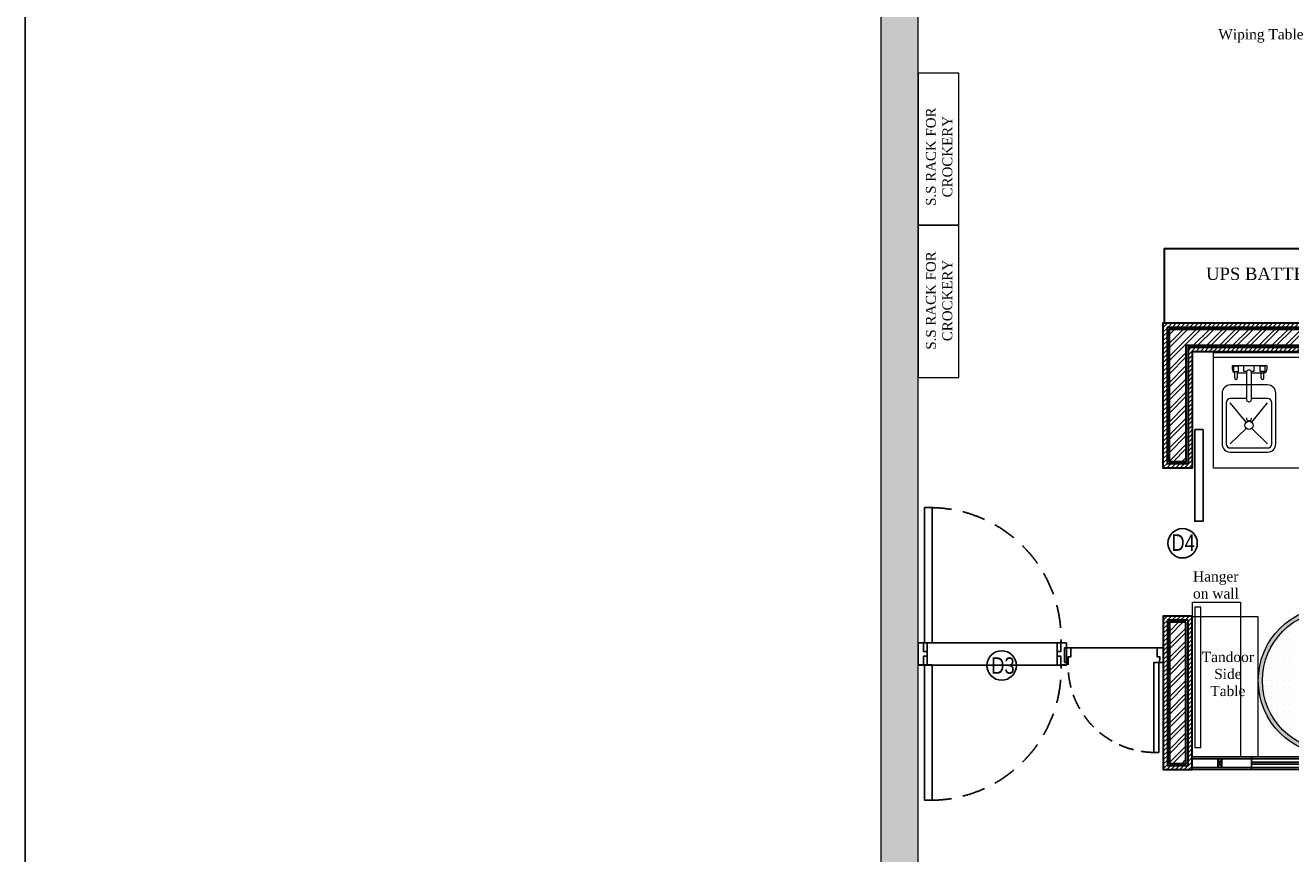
# Model space of a CAD drawing. Extents: x 3940905 to 4145695, y 925352 to 1109797.
# Tile 25 of 256: x 3940905 to 3948583, y 1093717 to 1098746. Entities that reach past the tile are written whole.
import ezdxf

# ---------------------------------------------------------------- set-up
doc = ezdxf.new("R2010")
doc.units = 0
doc.header["$LTSCALE"] = 750
doc.header["$MEASUREMENT"] = 0
doc.linetypes.add('DASHED2', pattern=[0.375, 0.25, -0.125])
doc.layers.get('0').update_dxf_attribs({"linetype": 'CONTINUOUS', "lineweight": 0})
for name, color, linetype in [('AR-FURNITURE', 34, 'CONTINUOUS'), ('DOOR', 44, 'CONTINUOUS'), ('GLASS', 5, 'CONTINUOUS'), ('PARTITION', 16, 'CONTINUOUS'), ('S-Hatch_8', 7, 'CONTINUOUS'), ('TEXT', 7, 'CONTINUOUS')]:
    doc.layers.add(name, color=color, linetype=linetype)
for name, color, linetype, lineweight in [('CIVIL WALLS', 7, 'CONTINUOUS', 30), ('CKD Equipments', 252, 'CONTINUOUS', 0), ('FURN', 15, 'CONTINUOUS', 5), ('HATCH', 7, 'CONTINUOUS', 0), ('wall', 7, 'CONTINUOUS', 25)]:
    doc.layers.add(name, color=color, linetype=linetype, lineweight=lineweight)
doc.styles.add('ARA-30', font='arial.ttf', dxfattribs={"width": 0.8, "height": 150})
doc.styles.add('TXT1', font='times.ttf')
pattern_1 = [(45, (-29351.53, 53880.32), (-39.77475644, 39.77475644), []), (45, (-29325.013, 53880.32), (-39.77475644, 39.77475644), [])]

# ---------------------------------------------------------------- blocks, each defined once
blk = doc.blocks.new('EDFDSCX')
blk.add_line((498130.4, -854141.4, 0), (498655.5, -854140.9, 0))
at = {"layer": 'DOOR', "elevation": 0}
for points in [[(498666.1, -853504), (498666.6, -854051.5), (498635.9, -854051.6), (498635.4, -853504)], [(498092.9, -854052.1), (498114.7, -854052.1), (498114.7, -854087.2), (498130.4, -854087.2), (498130.4, -854141.4), (498092.9, -854141.4)], [(498692.9, -854051.5), (498671, -854051.5), (498671.1, -854086.7), (498655.4, -854086.7), (498655.5, -854140.9), (498693, -854140.8)]]:
    blk.add_lwpolyline(points, close=True, dxfattribs=at)
at = {"layer": 'DOOR', "color": 8, "linetype": 'DASHED2', "ltscale": 0.5}
blk.add_arc((498643.6, -854033.2, 0), 529.3, 89.2264, 182.0402, dxfattribs=at)

msp = doc.modelspace()

# ---------------------------------------------------------------- hatches: boundary and pattern name
at = {"layer": 'CIVIL WALLS', "true_color": 0x136734}
h = msp.add_hatch(dxfattribs=at)
h.set_pattern_fill('AR-CONC', color=116, scale=3)
h.set_pattern_definition([(50, (-29351.53, 53880.322), (21.51780548, -1.88256405), [2.25, -24.75]), (355, (-29351.53, 53880.322), (-4.16254001, 22.56576401), [1.8, -19.8]), (100.45144446, (-29349.737, 53880.165), (17.3552654, 20.68319973), [1.91220576, -21.03426336]), (46.1842, (-29351.53, 53886.322), (32.01723992, -4.96557842), [3.375, -37.125]), (96.6356355, (-29348.862, 53885.91), (28.03985837, 29.22355802), [2.86831026, -31.5514128]), (351.184164, (-29351.53, 53886.322), (28.03985835, 29.223558), [2.7, -29.70000003]), (21, (-29348.53, 53884.822), (17.90721156, -12.07856672), [2.25, -24.75]), (326, (-29348.53, 53884.822), (7.29945996, 21.75450135), [1.8, -19.8]), (71.45144474, (-29347.037, 53883.816), (25.2066713, 9.67593458), [1.9122057, -21.03426336]), (37.5, (-29351.53, 53880.322), (0.36479566, 9.986815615), [0, -19.56, 0, -20.1, 0, -19.875]), (7.5, (-29351.53, 53880.322), (7.892086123, 11.832351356), [0, -11.46, 0, -19.11, 0, -7.575]), (327.5, (-29358.22, 53880.322), (16.014673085, -0.676646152), [0, -7.5, 0, -23.4, 0, -31.05]), (317.5, (-29361.22, 53880.322), (17.49558508, 3.00314947), [0, -9.75, 0, -15.54, 0, -22.05])])
h.paths.add_polyline_path([(3951086, 1096913.4), (3951086, 1096801.1), (3947947.4, 1096801.1), (3947947.4, 1096095.1), (3947847.4, 1096095.1), (3947847.4, 1096901.1), (3950487, 1096901.1), (3950487, 1096913.6)])
h.paths.add_polyline_path([(3951086, 1096901.1), (3951086, 1096788.6), (3947959.9, 1096788.6), (3947959.9, 1096082.6), (3947834.9, 1096082.6), (3947834.9, 1096913.6), (3950607, 1096913.6), (3950606.9, 1096901.1)])
h.paths.add_polyline_path([(3947947.4, 1095121.2), (3947847.4, 1095121.2), (3947847.4, 1094264.9), (3947947.4, 1094264.9)], flags=16)
h.paths.add_polyline_path([(3947959.9, 1095133.7), (3947834.9, 1095133.7), (3947834.9, 1094252.4), (3947959.9, 1094252.4)])
at = {"layer": 'CKD Equipments', "ltscale": 0.25}
h = msp.add_hatch(color=42, dxfattribs=at)
h.dxf.hatch_style = 1
edge = h.paths.add_edge_path()
edge.add_arc((3948836.5, 1094767.4), 450, 0, 360)
edge = h.paths.add_edge_path(flags=16)
edge.add_arc((3948836.5, 1094767.4), 425, 0, 360)
at = {"layer": 'GLASS'}
h = msp.add_hatch(color=5, dxfattribs=at)
h.dxf.hatch_style = 1
h.paths.add_polyline_path([(3950487, 1094260.4), (3950487, 1094272.4), (3948344.4, 1094272.4), (3948344.4, 1094260.4)])
h.paths.add_polyline_path([(3950607, 1094272.4), (3950607, 1094260.4), (3950653, 1094260.4), (3950653, 1094702.1), (3951464, 1094702.1), (3951464, 1094260.4), (3953295, 1094260.4), (3953295.3, 1094740.6), (3954086, 1094740.6), (3954086, 1094752.6), (3953283.3, 1094752.6), (3953283, 1094272.4), (3951476, 1094272.4), (3951476, 1094714.1), (3950641, 1094714.1), (3950641, 1094272.4)])
at = {"layer": 'HATCH'}
h = msp.add_hatch(color=8, dxfattribs=at)
h.dxf.hatch_style = 1
h.paths.add_polyline_path([(3958692, 1101902.6), (3946097, 1101902.6), (3946097, 1087857.6), (3945967, 1087857.6), (3945967, 1073894.6), (3946130, 1073894.6), (3946130, 1067370.5), (3946587, 1067370.5), (3946587, 1071944.6), (3946587, 1074057.6), (3946197, 1074057.6), (3946197, 1087627.6), (3946322, 1087627.6), (3946322, 1101672.6), (3958692, 1101672.6)])
at = {"layer": 'S-Hatch_8'}
h = msp.add_hatch(dxfattribs=at)
h.set_pattern_fill('ANSI31', color=6, scale=150)
h.set_pattern_definition([(45, (-29351.53, 53880.322), (-13.25825215, 13.25825215), [])])
h.paths.add_polyline_path([(3947959.9, 1095133.7), (3947834.9, 1095133.7), (3947834.9, 1094252.4), (3947959.9, 1094252.4)], flags=16)
h.paths.add_polyline_path([(3947984.9, 1095158.7), (3947809.9, 1095158.7), (3947809.9, 1094227.4), (3947984.9, 1094227.4)])
h.paths.add_polyline_path([(3951086, 1096913.6), (3951086, 1096788.6), (3947959.9, 1096788.6), (3947959.9, 1096082.6), (3947834.9, 1096082.6), (3947834.9, 1096913.6)], flags=16)
h.paths.add_polyline_path([(3954385.8, 1096183.1), (3956037.1, 1096183.1), (3956037.1, 1096058.1), (3954385.8, 1096058.1)], flags=17)
h.paths.add_polyline_path([(3954385.8, 1096208.1), (3956062.1, 1096208.1), (3956062.1, 1096033.1), (3954385.8, 1096033.1)])
h.paths.add_polyline_path([(3955912.1, 1094852.9), (3955912.1, 1095283.1), (3956037.1, 1095283.1), (3956037.1, 1094852.9), (3957062.1, 1094852.9), (3957062.1, 1094727.8), (3954686, 1094727.7), (3954686, 1094852.8)], flags=16)
h.paths.add_polyline_path([(3955887.1, 1094877.8), (3955887.1, 1095283.1), (3956062.1, 1095283.1), (3956062.1, 1094877.8), (3957087.1, 1094877.8), (3957087.1, 1094702.8), (3954686, 1094702.8), (3954686, 1094877.8)])
h.paths.add_polyline_path([(3959876.8, 1095338.3), (3959875.2, 1097613.8), (3959764.3, 1097613.6), (3959764.3, 1096588.6), (3958437.1, 1096588.6), (3958437.1, 1097672.6), (3958312.1, 1097672.6), (3958312.1, 1094425.5), (3958437.1, 1094425.5), (3958437.1, 1096463.6), (3959764.3, 1096463.6), (3959764.3, 1095463), (3959237.1, 1095463.1), (3959237.1, 1095338.1)], flags=17)
h.paths.add_polyline_path([(3959875.2, 1097638.6), (3959739.3, 1097638.6), (3959739.3, 1096613.6), (3958462.1, 1096613.6), (3958462.1, 1097697.6), (3958287.1, 1097697.6), (3958287.1, 1094400.5), (3958462.1, 1094400.5), (3958462.1, 1096438.6), (3959739.3, 1096438.6), (3959739.3, 1095488), (3959212.1, 1095488.1), (3959212.1, 1095313.1), (3959876.8, 1095313.5)])
h.paths.add_polyline_path([(3958437.1, 1098686.4), (3958803.7, 1098686.4), (3958803.7, 1098811.4), (3958313.6, 1098811.4), (3958313.6, 1098472.6), (3958437.1, 1098472.6)], flags=16)
h.paths.add_polyline_path([(3958462.1, 1098661.4), (3958803.7, 1098661.4), (3958803.7, 1098836.4), (3958287.1, 1098836.4), (3958287.1, 1098447.6), (3958462.1, 1098447.6)])
h.paths.add_polyline_path([(3956431.6, 1098686.4), (3956431.6, 1101647.6), (3956556.6, 1101647.6), (3956556.6, 1098811.4), (3957361.3, 1098811.4), (3957361.3, 1098686.4)], flags=16)
h.paths.add_polyline_path([(3956406.6, 1098661.4), (3956406.6, 1101672.6), (3956581.6, 1101672.6), (3956581.6, 1098836.4), (3957386.3, 1098836.4), (3957386.3, 1098661.4)])
h.paths.add_polyline_path([(3950607, 1096938.6), (3950607, 1096913.6), (3950487, 1096913.6), (3950487, 1096938.6), (3947809.9, 1096938.6), (3947809.9, 1096057.6), (3947984.9, 1096057.6), (3947984.9, 1096763.6), (3951086, 1096763.1), (3951086, 1096938.6)])
at = {"layer": 'S-Hatch_8', "true_color": 0x636466}
h = msp.add_hatch(dxfattribs=at)
h.set_pattern_fill('ANSI32', color=251, scale=150)
h.set_pattern_definition(pattern_1)
h.paths.add_polyline_path([(3951086, 1096901.1), (3951086, 1096801.1), (3947947.4, 1096801.1), (3947947.4, 1096095.1), (3947847.4, 1096095.1), (3947847.4, 1096901.1), (3950487, 1096901.1), (3950487, 1096853.2), (3950607, 1096853.2), (3950607, 1096901.1)])
h = msp.add_hatch(dxfattribs=at)
h.set_pattern_fill('ANSI32', color=251, scale=150)
h.set_pattern_definition(pattern_1)
h.paths.add_polyline_path([(3947947.4, 1095121.2), (3947847.4, 1095121.2), (3947847.4, 1094264.9), (3947947.4, 1094264.9)])

# ---------------------------------------------------------------- linework, layer by layer
at = {"layer": 'AR-FURNITURE'}
msp.add_lwpolyline([(3940905.4, 1103915.6), (3963491.8, 1103915.6), (3963491.8, 1064943.9), (3940905.4, 1064943.9)], close=True, dxfattribs=at)
at = {"layer": 'CIVIL WALLS', "color": 6}
msp.add_lwpolyline([(3950607, 1096938.6), (3950757, 1096938.6), (3951086, 1096938.6), (3951086, 1096763.1), (3947984.9, 1096763.6), (3947984.9, 1096057.6), (3947809.9, 1096057.6), (3947809.9, 1096938.6), (3950487, 1096938.6)], dxfattribs=at)
at = {"layer": 'CIVIL WALLS', "color": 116, "true_color": 0x136734}
msp.add_lwpolyline([(3950607, 1096913.6), (3950756.9, 1096913.6), (3951086, 1096913.6), (3951086, 1096788.6), (3947959.9, 1096788.6), (3947959.9, 1096082.6), (3947834.9, 1096082.6), (3947834.9, 1096913.6), (3950487, 1096913.6)], dxfattribs=at)
at = {"layer": 'CIVIL WALLS'}
for points in [[(3951086, 1096901.1), (3951086, 1096801.1), (3947947.4, 1096801.1), (3947947.4, 1096095.1), (3947847.4, 1096095.1), (3947847.4, 1096901.1), (3950487, 1096901.1), (3950487, 1096853.2), (3950607, 1096853.2), (3950607, 1096901.1)], [(3947947.4, 1095121.2), (3947847.4, 1095121.2), (3947847.4, 1094264.9), (3947947.4, 1094264.9)]]:
    msp.add_lwpolyline(points, close=True, dxfattribs=at)
at = {"layer": 'CIVIL WALLS', "color": 6}
msp.add_lwpolyline([(3947984.9, 1095158.7), (3947809.9, 1095158.7), (3947809.9, 1094227.4), (3947984.9, 1094227.4)], close=True, dxfattribs=at)
at = {"layer": 'CIVIL WALLS', "color": 116, "true_color": 0x136734}
msp.add_lwpolyline([(3947959.9, 1095133.7), (3947834.9, 1095133.7), (3947834.9, 1094252.4), (3947959.9, 1094252.4)], close=True, dxfattribs=at)
at = {"layer": 'CKD Equipments', "color": 52}
for p, q in [((3946321.7, 1098454.3), (3946321.7, 1097531.2)), ((3946569.7, 1098454.3), (3946321.7, 1098454.3)), ((3946569.7, 1097531.2), (3946569.7, 1098454.3)), ((3946321.7, 1097531.2), (3946569.7, 1097531.2)), ((3946321.7, 1097531.2), (3946321.7, 1096608)), ((3946569.7, 1097531.2), (3946321.7, 1097531.2)), ((3946569.7, 1096608), (3946569.7, 1097531.2)), ((3946321.7, 1096608), (3946569.7, 1096608))]:
    msp.add_line(p, q, dxfattribs=at)
at = {"layer": 'CKD Equipments', "lineweight": 5}
for p, q in [((3948114.7, 1096056.4), (3948114.7, 1096756.4)), ((3948114.7, 1096731.4), (3948886.7, 1096731.4)), ((3948886.7, 1096056.4), (3948114.7, 1096056.4))]:
    msp.add_line(p, q, dxfattribs=at)
at = {"layer": 'CKD Equipments', "ltscale": 2}
msp.add_line((3948886.7, 1096756.4), (3948114.7, 1096756.4), dxfattribs=at)
at = {"layer": 'CKD Equipments', "color": 6}
for p, q in [((3948228.9, 1096658.1, 205), (3948228.9, 1096679.5, 205)), ((3948228.9, 1096679.5, 205), (3948438.6, 1096679.5, 205)), ((3948228.9, 1096658.1, 205), (3948228.9, 1096679.5, 205)), ((3948228.9, 1096679.5, 205), (3948438.6, 1096679.5, 205)), ((3948228.9, 1096658.1, 205), (3948228.9, 1096679.5, 205)), ((3948228.9, 1096679.5, 205), (3948438.6, 1096679.5, 205)), ((3948228.9, 1096658.1, 205), (3948228.9, 1096679.5, 205)), ((3948228.9, 1096679.5, 205), (3948438.6, 1096679.5, 205)), ((3948238.3, 1096641, 205), (3948238.3, 1096678.7, 205)), ((3948238.3, 1096678.7, 205), (3948265.1, 1096678.7, 205)), ((3948238.3, 1096641, 205), (3948238.3, 1096678.7, 205)), ((3948238.3, 1096678.7, 205), (3948265.1, 1096678.7, 205)), ((3948238.3, 1096641, 205), (3948238.3, 1096678.7, 205)), ((3948238.3, 1096678.7, 205), (3948265.1, 1096678.7, 205)), ((3948238.3, 1096641, 205), (3948238.3, 1096678.7, 205)), ((3948238.3, 1096678.7, 205), (3948265.1, 1096678.7, 205)), ((3948265.1, 1096678.7, 205), (3948265.1, 1096641, 205)), ((3948265.1, 1096678.7, 205), (3948265.1, 1096641, 205)), ((3948265.1, 1096678.7, 205), (3948265.1, 1096641, 205)), ((3948265.1, 1096678.7, 205), (3948265.1, 1096641, 205)), ((3948298.7, 1096643.3, 205), (3948298.7, 1096679.5, 205)), ((3948298.7, 1096679.5, 205), (3948359.3, 1096679.5, 205)), ((3948298.7, 1096643.3, 205), (3948298.7, 1096679.5, 205)), ((3948298.7, 1096679.5, 205), (3948359.3, 1096679.5, 205)), ((3948298.7, 1096643.3, 205), (3948298.7, 1096679.5, 205)), ((3948298.7, 1096679.5, 205), (3948359.3, 1096679.5, 205)), ((3948298.7, 1096643.3, 205), (3948298.7, 1096679.5, 205)), ((3948298.7, 1096679.5, 205), (3948359.3, 1096679.5, 205)), ((3948359.3, 1096679.5, 205), (3948359.3, 1096643.3, 205)), ((3948359.3, 1096679.5, 205), (3948359.3, 1096643.3, 205)), ((3948359.3, 1096679.5, 205), (3948359.3, 1096643.3, 205)), ((3948359.3, 1096679.5, 205), (3948359.3, 1096643.3, 205)), ((3948397.7, 1096643.3, 205), (3948397.7, 1096678.7, 205)), ((3948397.7, 1096678.7, 205), (3948426, 1096678.7, 205)), ((3948397.7, 1096643.3, 205), (3948397.7, 1096678.7, 205)), ((3948397.7, 1096678.7, 205), (3948426, 1096678.7, 205)), ((3948397.7, 1096643.3, 205), (3948397.7, 1096678.7, 205)), ((3948397.7, 1096678.7, 205), (3948426, 1096678.7, 205)), ((3948397.7, 1096643.3, 205), (3948397.7, 1096678.7, 205)), ((3948397.7, 1096678.7, 205), (3948426, 1096678.7, 205)), ((3948426, 1096678.7, 205), (3948426, 1096643.3, 205)), ((3948426, 1096678.7, 205), (3948426, 1096643.3, 205)), ((3948426, 1096678.7, 205), (3948426, 1096643.3, 205)), ((3948426, 1096678.7, 205), (3948426, 1096643.3, 205)), ((3948438.6, 1096679.5, 205), (3948438.6, 1096658.1, 205)), ((3948438.6, 1096679.5, 205), (3948438.6, 1096658.1, 205)), ((3948438.6, 1096679.5, 205), (3948438.6, 1096658.1, 205)), ((3948438.6, 1096679.5, 205), (3948438.6, 1096658.1, 205)), ((3948265.1, 1096641, 205), (3948238.3, 1096641, 205)), ((3948265.1, 1096641, 205), (3948238.3, 1096641, 205)), ((3948265.1, 1096641, 205), (3948238.3, 1096641, 205)), ((3948265.1, 1096641, 205), (3948238.3, 1096641, 205)), ((3948243.5, 1096604.9, 205), (3948243.5, 1096641, 205)), ((3948243.5, 1096604.9, 205), (3948243.5, 1096641, 205)), ((3948243.5, 1096604.9, 205), (3948243.5, 1096641, 205)), ((3948243.5, 1096604.9, 205), (3948243.5, 1096641, 205)), ((3948259, 1096641, 205), (3948259, 1096604.9, 205)), ((3948259, 1096641, 205), (3948259, 1096604.9, 205)), ((3948259, 1096641, 205), (3948259, 1096604.9, 205)), ((3948259, 1096641, 205), (3948259, 1096604.9, 205)), ((3948315, 1096633.1, 205), (3948259, 1096633.1, 205)), ((3948315, 1096633.1, 205), (3948259, 1096633.1, 205)), ((3948315, 1096633.1, 205), (3948259, 1096633.1, 205)), ((3948315, 1096633.1, 205), (3948259, 1096633.1, 205)), ((3948315.8, 1096643.3, 205), (3948298.7, 1096643.3, 205)), ((3948315.8, 1096643.3, 205), (3948298.7, 1096643.3, 205)), ((3948315.8, 1096643.3, 205), (3948298.7, 1096643.3, 205)), ((3948315.8, 1096643.3, 205), (3948298.7, 1096643.3, 205)), ((3948315, 1096636.5, 205), (3948315, 1096478.3, 205)), ((3948315, 1096636.5, 205), (3948315, 1096478.3, 205)), ((3948315, 1096636.5, 205), (3948315, 1096478.3, 205)), ((3948315, 1096636.5, 205), (3948315, 1096478.3, 205)), ((3948359.3, 1096643.3, 205), (3948344, 1096643.3, 205)), ((3948359.3, 1096643.3, 205), (3948344, 1096643.3, 205)), ((3948359.3, 1096643.3, 205), (3948344, 1096643.3, 205)), ((3948359.3, 1096643.3, 205), (3948344, 1096643.3, 205)), ((3948344.5, 1096476.8, 205), (3948344.5, 1096636.2, 205)), ((3948344.5, 1096476.8, 205), (3948344.5, 1096636.2, 205)), ((3948344.5, 1096476.8, 205), (3948344.5, 1096636.2, 205)), ((3948344.5, 1096476.8, 205), (3948344.5, 1096636.2, 205)), ((3948404.5, 1096633.1, 205), (3948344.5, 1096633.1, 205)), ((3948404.5, 1096633.1, 205), (3948344.5, 1096633.1, 205)), ((3948404.5, 1096633.1, 205), (3948344.5, 1096633.1, 205)), ((3948404.5, 1096633.1, 205), (3948344.5, 1096633.1, 205)), ((3948426, 1096643.3, 205), (3948397.7, 1096643.3, 205)), ((3948426, 1096643.3, 205), (3948397.7, 1096643.3, 205)), ((3948426, 1096643.3, 205), (3948397.7, 1096643.3, 205)), ((3948426, 1096643.3, 205), (3948397.7, 1096643.3, 205)), ((3948404.5, 1096604.9, 205), (3948404.5, 1096643.3, 205)), ((3948404.5, 1096604.9, 205), (3948404.5, 1096643.3, 205)), ((3948404.5, 1096604.9, 205), (3948404.5, 1096643.3, 205)), ((3948404.5, 1096604.9, 205), (3948404.5, 1096643.3, 205)), ((3948420, 1096633.9, 205), (3948404.5, 1096633.1, 205)), ((3948420, 1096604.9, 205), (3948420, 1096643.3, 205))]:
    msp.add_line(p, q, dxfattribs=at)
at = {"layer": 'CKD Equipments', "color": 4}
for p, q in [((3948166.6, 1096512.1, 205), (3948166.6, 1096204.5, 205)), ((3948166.6, 1096512.1, 205), (3948166.6, 1096204.5, 205)), ((3948166.6, 1096512.1, 205), (3948166.6, 1096204.5, 205)), ((3948166.6, 1096512.1, 205), (3948166.6, 1096204.5, 205)), ((3948442.6, 1096562.1, 205), (3948216.6, 1096562.1, 205)), ((3948442.6, 1096562.1, 205), (3948216.6, 1096562.1, 205)), ((3948442.6, 1096562.1, 205), (3948216.6, 1096562.1, 205)), ((3948442.6, 1096562.1, 205), (3948216.6, 1096562.1, 205)), ((3948492.6, 1096204.5, 205), (3948492.6, 1096512.1, 205)), ((3948492.6, 1096204.5, 205), (3948492.6, 1096512.1, 205)), ((3948492.6, 1096204.5, 205), (3948492.6, 1096512.1, 205)), ((3948492.6, 1096204.5, 205), (3948492.6, 1096512.1, 205)), ((3948191.6, 1096454.2, 205), (3948191.6, 1096204.5, 205)), ((3948191.6, 1096454.2, 205), (3948191.6, 1096204.5, 205)), ((3948191.6, 1096454.2, 205), (3948191.6, 1096204.5, 205)), ((3948191.6, 1096454.2, 205), (3948191.6, 1096204.5, 205)), ((3948315, 1096479.2, 205), (3948216.6, 1096479.2, 205)), ((3948315, 1096479.2, 205), (3948216.6, 1096479.2, 205)), ((3948315, 1096479.2, 205), (3948216.6, 1096479.2, 205)), ((3948315, 1096479.2, 205), (3948216.6, 1096479.2, 205)), ((3948312.8, 1096335.3, 205), (3948216.6, 1096454.2, 205)), ((3948312.8, 1096335.3, 205), (3948216.6, 1096454.2, 205)), ((3948312.8, 1096335.3, 205), (3948216.6, 1096454.2, 205)), ((3948312.8, 1096335.3, 205), (3948216.6, 1096454.2, 205)), ((3948442.6, 1096479.2, 205), (3948344.5, 1096479.2, 205)), ((3948442.6, 1096479.2, 205), (3948344.5, 1096479.2, 205)), ((3948442.6, 1096479.2, 205), (3948344.5, 1096479.2, 205)), ((3948442.6, 1096479.2, 205), (3948344.5, 1096479.2, 205)), ((3948346.5, 1096335.3, 205), (3948442.6, 1096454.2, 205)), ((3948346.5, 1096335.3, 205), (3948442.6, 1096454.2, 205)), ((3948346.5, 1096335.3, 205), (3948442.6, 1096454.2, 205)), ((3948346.5, 1096335.3, 205), (3948442.6, 1096454.2, 205)), ((3948467.6, 1096204.5, 205), (3948467.6, 1096454.2, 205)), ((3948467.6, 1096204.5, 205), (3948467.6, 1096454.2, 205)), ((3948467.6, 1096204.5, 205), (3948467.6, 1096454.2, 205)), ((3948467.6, 1096204.5, 205), (3948467.6, 1096454.2, 205)), ((3948216.6, 1096204.5, 205), (3948312.8, 1096298.4, 205)), ((3948216.6, 1096204.5, 205), (3948312.8, 1096298.4, 205)), ((3948216.6, 1096204.5, 205), (3948312.8, 1096298.4, 205)), ((3948216.6, 1096204.5, 205), (3948312.8, 1096298.4, 205)), ((3948442.6, 1096204.5, 205), (3948346.5, 1096298.4, 205)), ((3948442.6, 1096204.5, 205), (3948346.5, 1096298.4, 205)), ((3948442.6, 1096204.5, 205), (3948346.5, 1096298.4, 205)), ((3948442.6, 1096204.5, 205), (3948346.5, 1096298.4, 205)), ((3948216.6, 1096179.5, 205), (3948442.6, 1096179.5, 205)), ((3948216.6, 1096179.5, 205), (3948442.6, 1096179.5, 205)), ((3948216.6, 1096179.5, 205), (3948442.6, 1096179.5, 205)), ((3948216.6, 1096179.5, 205), (3948442.6, 1096179.5, 205)), ((3948216.6, 1096154.5, 205), (3948442.6, 1096154.5, 205)), ((3948216.6, 1096154.5, 205), (3948442.6, 1096154.5, 205)), ((3948216.6, 1096154.5, 205), (3948442.6, 1096154.5, 205)), ((3948216.6, 1096154.5, 205), (3948442.6, 1096154.5, 205))]:
    msp.add_line(p, q, dxfattribs=at)
at = {"layer": 'CKD Equipments', "color": 74}
for p, q in [((3947986.3, 1094305.4), (3947986.3, 1095244.6)), ((3947986.3, 1095244.6), (3948278.9, 1095244.6)), ((3948001, 1095214.1), (3948001, 1094360.8)), ((3948038.2, 1095214.1), (3948001, 1095214.1)), ((3948038.2, 1094360.8), (3948038.2, 1095214.1)), ((3948278.9, 1095244.6), (3948278.9, 1094305.4)), ((3948001, 1094360.8), (3948038.2, 1094360.8)), ((3948278.9, 1094305.4), (3947986.3, 1094305.4))]:
    msp.add_line(p, q, dxfattribs=at)
at = {"layer": 'CKD Equipments'}
for p, q in [((3947984.9, 1095155.4), (3947984.9, 1094305.4)), ((3948384.9, 1095155.4), (3947984.9, 1095155.4)), ((3948384.9, 1094305.4), (3948384.9, 1095155.4)), ((3947984.9, 1094305.4), (3948384.9, 1094305.4))]:
    msp.add_line(p, q, dxfattribs=at)
at = {"layer": 'CKD Equipments', "color": 7, "linetype": 'Continuous'}
for p, q in [((3948540.9, 1095054.4), (3948540.9, 1095054.4)), ((3948576.9, 1095090.4), (3948576.9, 1095090.4)), ((3948576.9, 1095054.4), (3948576.9, 1095054.4)), ((3948504.9, 1095018.4), (3948504.9, 1095018.4)), ((3948504.9, 1094982.4), (3948504.9, 1094982.4)), ((3948540.9, 1095018.4), (3948540.9, 1095018.4)), ((3948540.9, 1094982.4), (3948540.9, 1094982.4)), ((3948576.9, 1095018.4), (3948576.9, 1095018.4)), ((3948576.9, 1094982.4), (3948576.9, 1094982.4)), ((3948468.9, 1094946.4), (3948468.9, 1094946.4)), ((3948468.9, 1094910.4), (3948468.9, 1094910.4)), ((3948504.9, 1094946.4), (3948504.9, 1094946.4)), ((3948504.9, 1094910.4), (3948504.9, 1094910.4)), ((3948540.9, 1094946.4), (3948540.9, 1094946.4)), ((3948540.9, 1094910.4), (3948540.9, 1094910.4)), ((3948576.9, 1094946.4), (3948576.9, 1094946.4)), ((3948576.9, 1094910.4), (3948576.9, 1094910.4)), ((3948432.9, 1094874.4), (3948432.9, 1094874.4)), ((3948432.9, 1094838.4), (3948432.9, 1094838.4)), ((3948468.9, 1094874.4), (3948468.9, 1094874.4)), ((3948468.9, 1094838.4), (3948468.9, 1094838.4)), ((3948504.9, 1094874.4), (3948504.9, 1094874.4)), ((3948504.9, 1094838.4), (3948504.9, 1094838.4)), ((3948540.9, 1094874.4), (3948540.9, 1094874.4)), ((3948540.9, 1094838.4), (3948540.9, 1094838.4)), ((3948576.9, 1094874.4), (3948576.9, 1094874.4)), ((3948576.9, 1094838.4), (3948576.9, 1094838.4)), ((3948432.9, 1094802.4), (3948432.9, 1094802.4)), ((3948432.9, 1094766.4), (3948432.9, 1094766.4)), ((3948468.9, 1094802.4), (3948468.9, 1094802.4)), ((3948468.9, 1094766.4), (3948468.9, 1094766.4)), ((3948504.9, 1094802.4), (3948504.9, 1094802.4)), ((3948504.9, 1094766.4), (3948504.9, 1094766.4)), ((3948540.9, 1094802.4), (3948540.9, 1094802.4)), ((3948540.9, 1094766.4), (3948540.9, 1094766.4)), ((3948576.9, 1094802.4), (3948576.9, 1094802.4)), ((3948576.9, 1094766.4), (3948576.9, 1094766.4)), ((3948432.9, 1094730.4), (3948432.9, 1094730.4)), ((3948432.9, 1094694.4), (3948432.9, 1094694.4)), ((3948468.9, 1094730.4), (3948468.9, 1094730.4)), ((3948468.9, 1094694.4), (3948468.9, 1094694.4)), ((3948504.9, 1094730.4), (3948504.9, 1094730.4)), ((3948504.9, 1094694.4), (3948504.9, 1094694.4)), ((3948540.9, 1094730.4), (3948540.9, 1094730.4)), ((3948540.9, 1094694.4), (3948540.9, 1094694.4)), ((3948576.9, 1094730.4), (3948576.9, 1094730.4)), ((3948576.9, 1094694.4), (3948576.9, 1094694.4)), ((3948432.9, 1094658.4), (3948432.9, 1094658.4)), ((3948468.9, 1094658.4), (3948468.9, 1094658.4)), ((3948468.9, 1094622.4), (3948468.9, 1094622.4)), ((3948504.9, 1094658.4), (3948504.9, 1094658.4)), ((3948504.9, 1094622.4), (3948504.9, 1094622.4)), ((3948540.9, 1094658.4), (3948540.9, 1094658.4)), ((3948540.9, 1094622.4), (3948540.9, 1094622.4)), ((3948576.9, 1094658.4), (3948576.9, 1094658.4)), ((3948576.9, 1094622.4), (3948576.9, 1094622.4)), ((3948468.9, 1094586.4), (3948468.9, 1094586.4)), ((3948504.9, 1094586.4), (3948504.9, 1094586.4)), ((3948504.9, 1094550.4), (3948504.9, 1094550.4)), ((3948504.9, 1094514.4), (3948504.9, 1094514.4)), ((3948540.9, 1094586.4), (3948540.9, 1094586.4)), ((3948540.9, 1094550.4), (3948540.9, 1094550.4)), ((3948540.9, 1094514.4), (3948540.9, 1094514.4)), ((3948576.9, 1094586.4), (3948576.9, 1094586.4)), ((3948576.9, 1094550.4), (3948576.9, 1094550.4)), ((3948576.9, 1094514.4), (3948576.9, 1094514.4)), ((3948540.9, 1094478.4), (3948540.9, 1094478.4)), ((3948576.9, 1094478.4), (3948576.9, 1094478.4)), ((3948576.9, 1094442.4), (3948576.9, 1094442.4))]:
    msp.add_line(p, q, dxfattribs=at)
at = {"layer": 'CKD Equipments', "color": 4}
msp.add_circle((3948329.6, 1096316.9, 205), 25, dxfattribs=at)
msp.add_circle((3948329.6, 1096316.9, 205), 25, dxfattribs=at)
msp.add_circle((3948329.6, 1096316.9, 205), 25, dxfattribs=at)
msp.add_circle((3948329.6, 1096316.9, 205), 25, dxfattribs=at)
at = {"layer": 'CKD Equipments', "ltscale": 0.25}
for radius in [450, 425]:
    msp.add_circle((3948836.5, 1094767.4), radius, dxfattribs=at)
at = {"layer": 'CKD Equipments', "color": 6}
for centre, radius, start, end in [((3948253.9, 1096658.1, 205), 25, 180, 245.55967), ((3948253.9, 1096658.1, 205), 25, 180, 245.55967), ((3948253.9, 1096658.1, 205), 25, 180, 245.55967), ((3948253.9, 1096658.1, 205), 25, 180, 245.55967), ((3948251.3, 1096602.9, 205), 8, 165.61343, 14.38657), ((3948251.3, 1096602.9, 205), 8, 165.61343, 14.38657), ((3948251.3, 1096602.9, 205), 8, 165.61343, 14.38657), ((3948251.3, 1096602.9, 205), 8, 165.61343, 14.38657), ((3948329.9, 1096638.2, 205), 15, 347.8667, 186.37381), ((3948329.9, 1096638.2, 205), 15, 347.8667, 186.37381), ((3948329.9, 1096638.2, 205), 15, 347.8667, 186.37381), ((3948329.9, 1096638.2, 205), 15, 347.8667, 186.37381), ((3948412.2, 1096602.9, 205), 8, 165.61343, 14.38657), ((3948412.2, 1096602.9, 205), 8, 165.61343, 14.38657), ((3948412.2, 1096602.9, 205), 8, 165.61343, 14.38657), ((3948412.2, 1096602.9, 205), 8, 165.61343, 14.38657), ((3948413.6, 1096658.1, 205), 25, 284.71895, 0), ((3948413.6, 1096658.1, 205), 25, 284.71895, 0), ((3948413.6, 1096658.1, 205), 25, 284.71895, 0), ((3948413.6, 1096658.1, 205), 25, 284.71895, 0), ((3948329.6, 1096475.1, 205), 15, 167.8667, 6.37381)]:
    msp.add_arc(centre, radius, start, end, dxfattribs=at)
at = {"layer": 'CKD Equipments', "color": 4}
for centre, radius, start, end in [((3948216.6, 1096512.1, 205), 50, 90, 180), ((3948216.6, 1096512.1, 205), 50, 90, 180), ((3948216.6, 1096512.1, 205), 50, 90, 180), ((3948216.6, 1096512.1, 205), 50, 90, 180), ((3948442.6, 1096512.1, 205), 50, 0, 90), ((3948442.6, 1096512.1, 205), 50, 0, 90), ((3948442.6, 1096512.1, 205), 50, 0, 90), ((3948442.6, 1096512.1, 205), 50, 0, 90), ((3948216.6, 1096454.2, 205), 25, 90, 180), ((3948216.6, 1096454.2, 205), 25, 90, 180), ((3948216.6, 1096454.2, 205), 25, 90, 180), ((3948216.6, 1096454.2, 205), 25, 90, 180), ((3948442.6, 1096454.2, 205), 25, 0, 90), ((3948442.6, 1096454.2, 205), 25, 0, 90), ((3948442.6, 1096454.2, 205), 25, 0, 90), ((3948442.6, 1096454.2, 205), 25, 0, 90), ((3948329.6, 1096359.6, 205), 15, 167.8667, 6.37381), ((3948329.6, 1096359.6, 205), 15, 167.8667, 6.37381), ((3948329.6, 1096359.6, 205), 15, 167.8667, 6.37381), ((3948216.6, 1096204.5, 205), 50, 180, 270), ((3948216.6, 1096204.5, 205), 50, 180, 270), ((3948216.6, 1096204.5, 205), 50, 180, 270), ((3948216.6, 1096204.5, 205), 50, 180, 270), ((3948216.6, 1096204.5, 205), 25, 180, 270), ((3948216.6, 1096204.5, 205), 25, 180, 270), ((3948216.6, 1096204.5, 205), 25, 180, 270), ((3948216.6, 1096204.5, 205), 25, 180, 270), ((3948442.6, 1096204.5, 205), 25, 270, 0), ((3948442.6, 1096204.5, 205), 50, 270, 0), ((3948442.6, 1096204.5, 205), 25, 270, 0), ((3948442.6, 1096204.5, 205), 50, 270, 0), ((3948442.6, 1096204.5, 205), 25, 270, 0), ((3948442.6, 1096204.5, 205), 50, 270, 0), ((3948442.6, 1096204.5, 205), 25, 270, 0), ((3948442.6, 1096204.5, 205), 50, 270, 0)]:
    msp.add_arc(centre, radius, start, end, dxfattribs=at)
at = {"layer": 'DOOR'}
msp.add_lwpolyline([(3948001.1, 1096291.4), (3948051.2, 1096291.4), (3948051.2, 1095734.4), (3948001.1, 1095734.4)], close=True, dxfattribs=at)
for centre in [(3947927.1, 1095601.2), (3946829.2, 1094859.4, 0)]:
    msp.add_circle(centre, 89.3, dxfattribs=at)
at = {"layer": 'FURN', "lineweight": 30}
msp.add_lwpolyline([(3949563.9, 1097388.6), (3947814.6, 1097388.6), (3947814.6, 1096938.6), (3949563.9, 1096938.6)], close=True, dxfattribs=at)
at = {"layer": 'GLASS'}
msp.add_lwpolyline([(3950487, 1094272.4), (3948344.4, 1094272.4), (3948344.4, 1094260.4), (3950487, 1094260.4)], dxfattribs=at)
at = {"layer": 'PARTITION', "color": 8, "ltscale": 2}
for p, q in [((3948139.9, 1094293.4), (3948164.9, 1094239.4)), ((3948164.9, 1094293.4), (3948139.9, 1094239.4))]:
    msp.add_line(p, q, dxfattribs=at)
at = {"layer": 'PARTITION', "ltscale": 2}
msp.add_line((3948344.4, 1094305.4), (3948344.4, 1094227.4), dxfattribs=at)
for points in [[(3950487, 1094305.4), (3947984.9, 1094305.4), (3947984.9, 1094293.4), (3950487, 1094293.4)], [(3950687, 1094227.4), (3947984.9, 1094227.4), (3947984.9, 1094239.4), (3950687, 1094239.4)]]:
    msp.add_lwpolyline(points, close=True, dxfattribs=at)
msp.add_lwpolyline([(3948139.9, 1094293.4), (3948139.9, 1094239.4), (3948164.9, 1094239.4), (3948164.9, 1094293.4), (3948139.9, 1094293.4)], dxfattribs=at)
at = {"layer": 'wall', "lineweight": 0, "ltscale": 2}
msp.add_lwpolyline([(3958692, 1101902.6), (3946097, 1101902.6), (3946097, 1087857.6), (3945967, 1087857.6), (3945967, 1073894.6), (3946130, 1073894.6), (3946130, 1067370.5), (3946587, 1067370.5), (3946587, 1074057.6), (3946197, 1074057.6), (3946197, 1087627.6), (3946322, 1087627.6), (3946322, 1101672.6), (3958692, 1101672.6)], close=True, dxfattribs=at)

# ---------------------------------------------------------------- block references
at = {"layer": 'DOOR'}
for p, xscale, yscale, zscale, rotation in [((4692999.9, 2376675.7, 0), -1.499832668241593, 1.499832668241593, 1.499832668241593, 0.05714005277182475), ((4692999.9, -186817.4, 0), 1.499832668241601, 1.499832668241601, 1.499832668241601, 179.9428599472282), ((3451175, 242399.5, 0), -0.9975772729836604, 0.9975772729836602, 0.9975772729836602, 180.0571400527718)]:
    msp.add_blockref('EDFDSCX', p, dxfattribs=dict(at, xscale=xscale, yscale=yscale, zscale=zscale, rotation=rotation))

# ---------------------------------------------------------------- texts
at = {"layer": 'DOOR', "char_height": 100, "attachment_point": 1, "style": 'ARA-30'}
for s, insert in [('D4', (3947858.7, 1095655.2, 0)), ('D3', (3946765.5, 1094908.8, 0))]:
    msp.add_mtext_dynamic_manual_height_columns(s, width=198, gutter_width=750, heights=[0], dxfattribs=dict(at, insert=insert))
at = {"layer": 'TEXT', "attachment_point": 1, "style": 'TXT1'}
for s, insert, char_height, width in [('Wiping Table', (3948143.7, 1098722.1), 61.963, 784.973), ('UPS BATTERY PANEL', (3948069.4, 1097274.5), 75, 1208.385), ('Hanger on wall', (3947990.5, 1095430.8), 61.963, 292.206), ('\\pxqc;Tandoor Side\\PTable', (3948055.5, 1094942.2), 61.963, 292.206)]:
    msp.add_mtext(s, dxfattribs=dict(at, insert=insert, char_height=char_height, width=width))
at = {"layer": 'TEXT', "char_height": 60, "width": 1005.12, "attachment_point": 2, "rotation": 90, "style": 'TXT1'}
for insert in [(3946369.7, 1097947.8), (3946369.7, 1097074.8)]:
    msp.add_mtext('S.S RACK FOR CROCKERY ', dxfattribs=dict(at, insert=insert))

doc.saveas('drawing.dxf')
